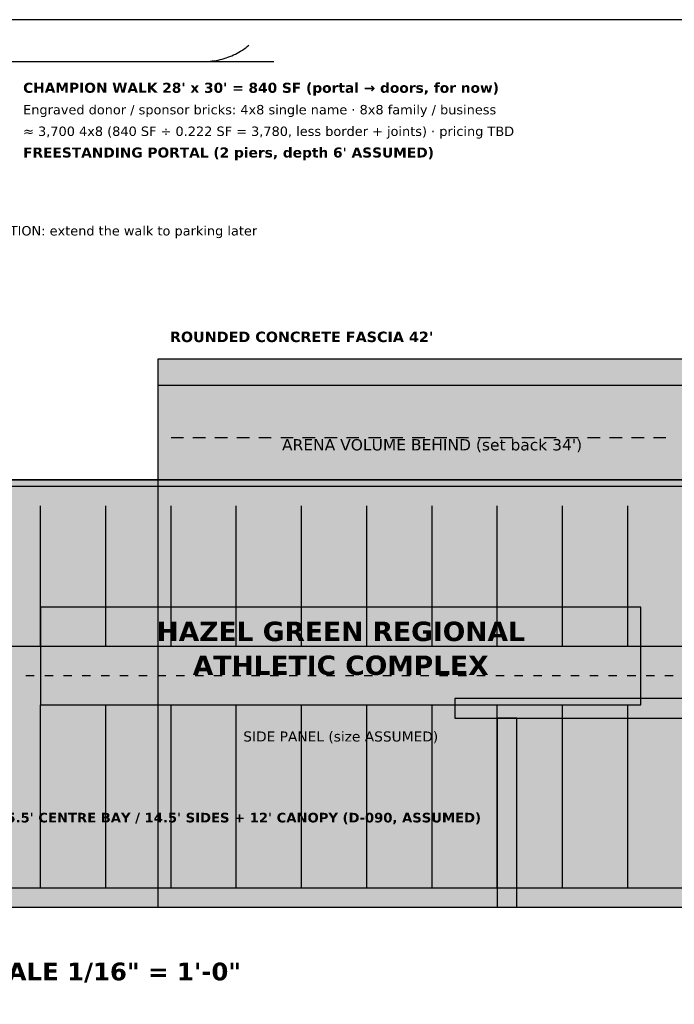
# Model space of a CAD drawing. Header units: inches. Extents: x 0.5 to 16.5, y 0.5 to 10.5.
# Tile 4 of 24: x 3.7 to 6.8, y 5.8 to 10.5. Entities that reach past the tile are written whole.
import ezdxf
from ezdxf.enums import TextEntityAlignment as Align

# ---------------------------------------------------------------- set-up
doc = ezdxf.new("R2010")
doc.units = ezdxf.units.IN
doc.header["$MEASUREMENT"] = 0
for name, color, linetype in [('A-ELEV-FACD', 7, 'Continuous'), ('A-ELEV-FILL', 7, 'Continuous'), ('A-ELEV-HIDN', 7, 'Continuous'), ('A-ELEV-IDEN', 7, 'Continuous'), ('A-ELEV-OTLN', 7, 'Continuous'), ('A-ELEV-SIGN', 7, 'Continuous'), ('G-ANNO-TTLB', 7, 'Continuous')]:
    doc.layers.add(name, color=color, linetype=linetype)
doc.styles.add('KS-BOLD', font='DejaVuSans-Bold.ttf')
doc.styles.add('KS-REG', font='DejaVuSans.ttf')

msp = doc.modelspace()

# ---------------------------------------------------------------- hatches: boundary and pattern name
at = {"layer": 'A-ELEV-FACD', "true_color": 0xc9c6be}
msp.add_hatch(color=7, dxfattribs=at).paths.add_polyline_path([(5.7844, 7.1562), (10.9406, 7.1562), (10.9406, 7.25), (5.7844, 7.25)])
at = {"layer": 'A-ELEV-FACD', "true_color": 0xd3d0c8}
msp.add_hatch(color=7, dxfattribs=at).paths.add_polyline_path([(5.9875, 6.25), (6.0812, 6.25), (6.0812, 7.1562), (5.9875, 7.1562)])
at = {"layer": 'A-ELEV-FILL', "true_color": 0xcdcdcd}
msp.add_hatch(color=7, dxfattribs=at).paths.add_polyline_path([(4.3625, 6.25), (14.425, 6.25), (14.425, 8.875), (4.3625, 8.875)])
at = {"layer": 'A-ELEV-FILL', "true_color": 0xc9c6be}
for points in [[(4.3625, 6.25), (14.425, 6.25), (14.425, 8.875), (4.3625, 8.875)], [(1.3, 6.25), (14.425, 6.25), (14.425, 8.2969), (1.3, 8.2969)]]:
    msp.add_hatch(color=7, dxfattribs=at).paths.add_polyline_path(points)
at = {"layer": 'A-ELEV-FILL', "true_color": 0xb1aea7}
msp.add_hatch(color=7, dxfattribs=at).paths.add_polyline_path([(4.3625, 8.75), (14.425, 8.75), (14.425, 8.875), (4.3625, 8.875)])
at = {"layer": 'A-ELEV-FILL', "true_color": 0xe4e4e4}
msp.add_hatch(color=7, dxfattribs=at).paths.add_polyline_path([(1.3, 6.25), (14.425, 6.25), (14.425, 8.2969), (1.3, 8.2969)])
at = {"layer": 'A-ELEV-FILL', "true_color": 0x4f6a7d}
for points in [[(1.3, 7.5), (14.425, 7.5), (14.425, 8.1719), (1.3, 8.1719)], [(1.3, 6.3438), (14.425, 6.3438), (14.425, 7.2188), (1.3, 7.2188)]]:
    msp.add_hatch(color=7, dxfattribs=at).paths.add_polyline_path(points)
at = {"layer": 'A-ELEV-FILL', "true_color": 0xcc0000}
msp.add_hatch(color=7, dxfattribs=at).paths.add_polyline_path([(3.8, 7.2188), (6.675, 7.2188), (6.675, 7.2687), (3.8, 7.2687)])
at = {"layer": 'A-ELEV-SIGN', "true_color": 0x1a1a1a}
msp.add_hatch(color=7, dxfattribs=at).paths.add_polyline_path([(3.8, 7.2188), (6.675, 7.2188), (6.675, 7.6875), (3.8, 7.6875)])

# ---------------------------------------------------------------- linework, layer by layer
at = {"layer": 'A-ELEV-FACD'}
for p, q in [((4.3625, 8.75), (14.425, 8.75)), ((1.3, 8.2969), (14.425, 8.2969)), ((1.3, 8.2656), (14.425, 8.2656)), ((3.8, 7.5), (3.8, 8.1719)), ((4.1125, 7.5), (4.1125, 8.1719)), ((4.425, 7.5), (4.425, 8.1719)), ((4.7375, 7.5), (4.7375, 8.1719)), ((5.05, 7.5), (5.05, 8.1719)), ((5.3625, 7.5), (5.3625, 8.1719)), ((5.675, 7.5), (5.675, 8.1719)), ((5.9875, 7.5), (5.9875, 8.1719)), ((6.3, 7.5), (6.3, 8.1719)), ((6.6125, 7.5), (6.6125, 8.1719)), ((1.3, 7.5), (14.425, 7.5)), ((3.8, 6.3438), (3.8, 7.2188)), ((4.1125, 6.3438), (4.1125, 7.2188)), ((4.425, 6.3438), (4.425, 7.2188)), ((4.7375, 6.3438), (4.7375, 7.2188)), ((5.05, 6.3438), (5.05, 7.2188)), ((5.3625, 6.3438), (5.3625, 7.2188)), ((5.675, 6.3438), (5.675, 7.2188)), ((5.9875, 6.3438), (5.9875, 7.2188)), ((6.3, 6.3438), (6.3, 7.2188)), ((6.6125, 6.3438), (6.6125, 7.2188)), ((1.3, 6.3438), (14.425, 6.3438))]:
    msp.add_line(p, q, dxfattribs=at)
for points in [[(5.7844, 7.1562), (10.9406, 7.1562), (10.9406, 7.25), (5.7844, 7.25)], [(5.9875, 6.25), (6.0812, 6.25), (6.0812, 7.1562), (5.9875, 7.1562)]]:
    msp.add_lwpolyline(points, close=True, dxfattribs=at)
at = {"layer": 'A-ELEV-FILL'}
msp.add_line((1.4167, 10.3), (4.9167, 10.3), dxfattribs=at)
at = {"layer": 'A-ELEV-HIDN'}
for p, q in [((4.425, 8.5), (4.485, 8.5)), ((4.53, 8.5), (4.59, 8.5)), ((4.635, 8.5), (4.695, 8.5)), ((4.74, 8.5), (4.8, 8.5)), ((4.845, 8.5), (4.905, 8.5)), ((4.95, 8.5), (5.01, 8.5)), ((5.055, 8.5), (5.115, 8.5)), ((5.16, 8.5), (5.22, 8.5)), ((5.265, 8.5), (5.325, 8.5)), ((5.37, 8.5), (5.43, 8.5)), ((5.475, 8.5), (5.535, 8.5)), ((5.58, 8.5), (5.64, 8.5)), ((5.685, 8.5), (5.745, 8.5)), ((5.79, 8.5), (5.85, 8.5)), ((5.895, 8.5), (5.955, 8.5)), ((6, 8.5), (6.06, 8.5)), ((6.105, 8.5), (6.165, 8.5)), ((6.21, 8.5), (6.27, 8.5)), ((6.315, 8.5), (6.375, 8.5)), ((6.42, 8.5), (6.48, 8.5)), ((6.525, 8.5), (6.585, 8.5)), ((6.63, 8.5), (6.69, 8.5)), ((6.735, 8.5), (6.795, 8.5)), ((3.73, 7.3594), (3.77, 7.3594)), ((3.82, 7.3594), (3.86, 7.3594)), ((3.91, 7.3594), (3.95, 7.3594)), ((4, 7.3594), (4.04, 7.3594)), ((4.09, 7.3594), (4.13, 7.3594)), ((4.18, 7.3594), (4.22, 7.3594)), ((4.27, 7.3594), (4.31, 7.3594)), ((4.36, 7.3594), (4.4, 7.3594)), ((4.45, 7.3594), (4.49, 7.3594)), ((4.54, 7.3594), (4.58, 7.3594)), ((4.63, 7.3594), (4.67, 7.3594)), ((4.72, 7.3594), (4.76, 7.3594)), ((4.81, 7.3594), (4.85, 7.3594)), ((4.9, 7.3594), (4.94, 7.3594)), ((4.99, 7.3594), (5.03, 7.3594)), ((5.08, 7.3594), (5.12, 7.3594)), ((5.17, 7.3594), (5.21, 7.3594)), ((5.26, 7.3594), (5.3, 7.3594)), ((5.35, 7.3594), (5.39, 7.3594)), ((5.44, 7.3594), (5.48, 7.3594)), ((5.53, 7.3594), (5.57, 7.3594)), ((5.62, 7.3594), (5.66, 7.3594)), ((5.71, 7.3594), (5.75, 7.3594)), ((5.8, 7.3594), (5.84, 7.3594)), ((5.89, 7.3594), (5.93, 7.3594)), ((5.98, 7.3594), (6.02, 7.3594)), ((6.07, 7.3594), (6.11, 7.3594)), ((6.16, 7.3594), (6.2, 7.3594)), ((6.25, 7.3594), (6.29, 7.3594)), ((6.34, 7.3594), (6.38, 7.3594)), ((6.43, 7.3594), (6.47, 7.3594)), ((6.52, 7.3594), (6.56, 7.3594)), ((6.61, 7.3594), (6.65, 7.3594)), ((6.7, 7.3594), (6.74, 7.3594)), ((6.79, 7.3594), (6.83, 7.3594))]:
    msp.add_line(p, q, dxfattribs=at)
at = {"layer": 'A-ELEV-OTLN'}
for p, q in [((4.7901, 10.3719), (4.7976, 10.378)), ((4.7064, 10.3236), (4.7154, 10.3273)), ((4.7154, 10.3273), (4.7242, 10.3312)), ((4.7242, 10.3312), (4.7329, 10.3355)), ((4.7329, 10.3355), (4.7415, 10.3399)), ((4.7415, 10.3399), (4.75, 10.3447)), ((4.75, 10.3447), (4.7583, 10.3496)), ((4.7583, 10.3496), (4.7665, 10.3548)), ((4.7665, 10.3548), (4.7745, 10.3603)), ((4.7745, 10.3603), (4.7824, 10.366)), ((4.7824, 10.366), (4.7901, 10.3719)), ((1.75, 10.3), (4.5833, 10.3)), ((4.5833, 10.3), (4.593, 10.3001)), ((4.593, 10.3001), (4.6027, 10.3006)), ((4.6027, 10.3006), (4.6124, 10.3013)), ((4.6124, 10.3013), (4.622, 10.3023)), ((4.622, 10.3023), (4.6316, 10.3035)), ((4.6316, 10.3035), (4.6412, 10.3051)), ((4.6412, 10.3051), (4.6507, 10.3069)), ((4.6507, 10.3069), (4.6602, 10.309)), ((4.6602, 10.309), (4.6696, 10.3114)), ((4.6696, 10.3114), (4.6789, 10.314)), ((4.6789, 10.314), (4.6882, 10.3169)), ((4.6882, 10.3169), (4.6973, 10.3201)), ((4.6973, 10.3201), (4.7064, 10.3236)), ((1.175, 6.25), (16.425, 6.25))]:
    msp.add_line(p, q, dxfattribs=at)
for points in [[(4.3625, 6.25), (14.425, 6.25), (14.425, 8.875), (4.3625, 8.875)], [(1.3, 6.25), (14.425, 6.25), (14.425, 8.2969), (1.3, 8.2969)]]:
    msp.add_lwpolyline(points, close=True, dxfattribs=at)
at = {"layer": 'A-ELEV-SIGN'}
msp.add_lwpolyline([(3.8, 7.2188), (6.675, 7.2188), (6.675, 7.6875), (3.8, 7.6875)], close=True, dxfattribs=at)
at = {"layer": 'G-ANNO-TTLB'}
msp.add_lwpolyline([(0.5, 0.5), (16.5, 0.5), (16.5, 10.5), (0.5, 10.5)], close=True, dxfattribs=at)

# ---------------------------------------------------------------- texts
at = {"layer": 'A-ELEV-IDEN'}
for s, height, style, p in [("CHAMPION WALK 28' x 30' = 840 SF (portal → doors, for now)", 0.048, 'KS-BOLD', (3.7167, 10.15)), ('Engraved donor / sponsor bricks: 4x8 single name · 8x8 family / business', 0.045, 'KS-REG', (3.7167, 10.0467)), ('≈ 3,700 4x8 (840 SF ÷ 0.222 SF = 3,780, less border + joints) · pricing TBD', 0.045, 'KS-REG', (3.7167, 9.9433)), ("FREESTANDING PORTAL (2 piers, depth 6' ASSUMED)", 0.048, 'KS-BOLD', (3.7167, 9.84)), ('OPTION: extend the walk to parking later', 0.045, 'KS-REG', (3.5667, 9.4667)), ('SOUTH ELEVATION (PRIMARY) — SCALE 1/16" = 1\'-0"', 0.085, 'KS-BOLD', (1.3, 5.9))]:
    msp.add_text(s, height=height, dxfattribs=dict(at, style=style)).set_placement(p)
for s, height, style, p in [("ROUNDED CONCRETE FASCIA 42'", 0.05, 'KS-BOLD', (5.05, 8.9563)), ("ARENA VOLUME BEHIND (set back 34')", 0.054, 'KS-REG', (5.675, 8.4375)), ('SIDE PANEL (size ASSUMED)', 0.048, 'KS-REG', (5.2375, 7.0438))]:
    msp.add_text(s, height=height, dxfattribs=dict(at, style=style)).set_placement(p, align=Align.CENTER)
at = {"layer": 'A-ELEV-IDEN', "style": 'KS-BOLD'}
msp.add_text("COLONNADE Ø1.5', 2 + 2, ENTRY AXIS OPEN, 45.5' CENTRE BAY / 14.5' SIDES + 12' CANOPY (D-090, ASSUMED)", height=0.046, dxfattribs=at).set_placement((5.9094, 6.6562), align=Align.RIGHT)
at = {"layer": 'A-ELEV-SIGN', "style": 'KS-BOLD'}
for s, p in [('HAZEL GREEN REGIONAL', (5.2375, 7.525)), ('ATHLETIC COMPLEX', (5.2375, 7.3625))]:
    msp.add_text(s, height=0.092593, dxfattribs=at).set_placement(p, align=Align.CENTER)

doc.saveas('drawing.dxf')
